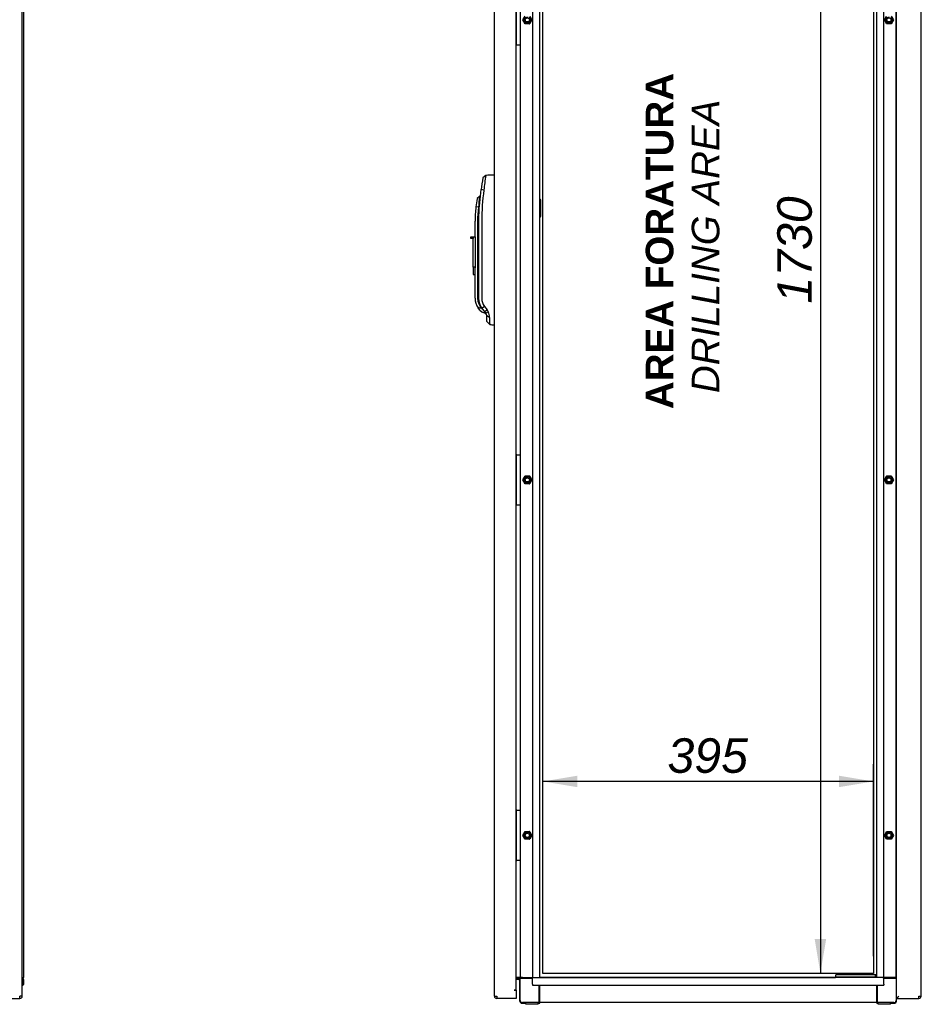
# Model space of a CAD drawing. Extents: x -12 to 412, y 11 to 308.
# Tile 3 of 10: x 115 to 187, y 94 to 173. Entities that reach past the tile are written whole.
import ezdxf
from ezdxf.lldxf.tags import DXFTag

# ---------------------------------------------------------------- set-up
doc = ezdxf.new("R2010")
doc.units = 0
doc.layers.get('0').update_dxf_attribs({"linetype": 'CONTINUOUS'})
for name, color, linetype in [('_TRANSLATION', 7, 'CONTINUOUS'), ('AE00198_03', 7, 'CONTINUOUS'), ('AE00219_00', 7, 'CONTINUOUS'), ('AE00219_03', 7, 'CONTINUOUS'), ('AE00368_00', 7, 'CONTINUOUS'), ('AE00500_10', 7, 'CONTINUOUS'), ('AE00992_10', 7, 'CONTINUOUS'), ('AE00992_15', 7, 'CONTINUOUS'), ('DV2__TRANSLATION', 7, 'CONTINUOUS'), ('F0000000_08', 7, 'CONTINUOUS'), ('F0000000_91', 7, 'CONTINUOUS'), ('F0000001_37', 7, 'CONTINUOUS'), ('M0000000_06', 7, 'CONTINUOUS'), ('M0000000_29', 7, 'CONTINUOUS'), ('M0000000_38', 7, 'CONTINUOUS'), ('M0000000_44', 7, 'CONTINUOUS'), ('M0000000_48', 7, 'CONTINUOUS'), ('M0000000_56', 7, 'CONTINUOUS')]:
    doc.layers.add(name, color=color, linetype=linetype)
doc.styles.add('SEACAD_ARIAL', font='arial.ttf')
doc.styles.add('SEACAD_ARIALI', font='ariali.ttf')
tags = doc.linetypes.add('CENTER2', pattern=[28.575, 19.05, -3.175, 3.175, -3.175]).pattern_tags.tags
tags[10:11] = [DXFTag(74, 4), DXFTag(75, 0), DXFTag(340, '0'), DXFTag(46, 0.0), DXFTag(50, 0.0), DXFTag(44, 0.0), DXFTag(45, 0.0)]
tags[8:9] = [DXFTag(74, 4), DXFTag(75, 0), DXFTag(340, '0'), DXFTag(46, 0.0), DXFTag(50, 0.0), DXFTag(44, 0.0), DXFTag(45, 0.0)]
tags[6:7] = [DXFTag(74, 4), DXFTag(75, 0), DXFTag(340, '0'), DXFTag(46, 0.0), DXFTag(50, 0.0), DXFTag(44, 0.0), DXFTag(45, 0.0)]
tags[4:5] = [DXFTag(74, 4), DXFTag(75, 0), DXFTag(340, '0'), DXFTag(46, 0.0), DXFTag(50, 0.0), DXFTag(44, 0.0), DXFTag(45, 0.0)]
doc.dimstyles.new('ISO', dxfattribs={"dimtxt": 2.75, "dimasz": 2.75, "dimexe": 1.375, "dimexo": 1.375, "dimgap": 0.6875, "dimtad": 1, "dimdec": 1, "dimlfac": 15, "dimtxsty": 'SEACAD_ARIAL', "dimblk1": '_SE_FILLED', "dimblk2": '_SE_FILLED', "dimsah": 1, "dimcen": 1.375, "dimazin": 3, "dimtfac": 0.7, "dimtdec": 3, "dimtmove": 0, "dimatfit": 3})

# ---------------------------------------------------------------- blocks, each defined once
blk = doc.blocks.new('SE1')
at = {"layer": 'AE00198_03', "color": 7, "linetype": 'CONTINUOUS'}
for p, q in [((154.943, 171.468), (154.909, 171.468)), ((154.909, 170.768), (154.943, 170.768)), ((154.943, 137.801), (154.909, 137.801)), ((154.909, 137.101), (154.943, 137.101)), ((154.943, 134.801), (154.909, 134.801)), ((154.909, 134.101), (154.943, 134.101)), ((154.943, 109.468), (154.909, 109.468)), ((154.909, 108.768), (154.943, 108.768)), ((154.943, 106.468), (154.909, 106.468)), ((154.909, 105.768), (154.943, 105.768))]:
    blk.add_line(p, q, dxfattribs=at)
at = {"layer": 'AE00219_00', "color": 7, "linetype": 'CONTINUOUS'}
for p, q in [((180.821, 96.318), (180.843, 96.298)), ((181.243, 96.298), (180.843, 96.298)), ((180.843, 96.298), (180.843, 96.284)), ((181.243, 96.298), (181.264, 96.318)), ((181.243, 96.284), (181.243, 96.298)), ((182.488, 96.318), (182.509, 96.298)), ((182.909, 96.298), (182.509, 96.298)), ((182.509, 96.298), (182.509, 96.284)), ((182.909, 96.298), (182.931, 96.318)), ((182.909, 96.284), (182.909, 96.298))]:
    blk.add_line(p, q, dxfattribs=at)
at = {"layer": 'AE00219_03', "color": 7, "linetype": 'CONTINUOUS'}
for p, q in [((187.189, 134.851), (187.176, 134.851)), ((187.189, 134.051), (187.189, 134.851)), ((187.176, 134.051), (187.189, 134.051)), ((187.189, 106.518), (187.176, 106.518)), ((187.189, 105.718), (187.189, 106.518)), ((187.176, 105.718), (187.189, 105.718)), ((187.189, 95.684), (187.176, 95.684)), ((187.189, 94.884), (187.189, 95.684)), ((187.176, 94.884), (187.189, 94.884))]:
    blk.add_line(p, q, dxfattribs=at)
at = {"layer": 'AE00368_00', "color": 7, "linetype": 'CONTINUOUS'}
for p, q in [((180.409, 96.318), (180.363, 96.318)), ((180.363, 96.318), (180.363, 96.284)), ((181.723, 96.284), (181.723, 96.318)), ((182.029, 96.318), (182.029, 96.284)), ((183.389, 96.284), (183.389, 96.318))]:
    blk.add_line(p, q, dxfattribs=at)
for centre, start, end in [((180.616, 96.271), 16.60155, 90), ((181.469, 96.271), 90, 163.39845), ((182.283, 96.271), 16.60155, 90), ((183.136, 96.271), 90, 163.39845)]:
    blk.add_arc(centre, 0.0467, start, end, dxfattribs=at)
at = {"layer": 'AE00500_10', "color": 7, "linetype": 'CONTINUOUS'}
for p, q in [((155.449, 172.619), (155.628, 172.929)), ((155.521, 172.618), (155.665, 172.868)), ((155.954, 172.868), (156.098, 172.618)), ((155.991, 172.929), (156.17, 172.619)), ((184.249, 172.619), (184.428, 172.929)), ((184.321, 172.618), (184.465, 172.868)), ((184.754, 172.868), (184.898, 172.618)), ((184.791, 172.929), (184.97, 172.619)), ((155.628, 172.306), (155.449, 172.616)), ((155.665, 172.368), (155.521, 172.618)), ((155.988, 172.304), (155.63, 172.304)), ((155.954, 172.368), (155.665, 172.368)), ((156.098, 172.618), (155.954, 172.368)), ((156.17, 172.616), (155.991, 172.306)), ((184.428, 172.306), (184.249, 172.616)), ((184.465, 172.368), (184.321, 172.618)), ((184.788, 172.304), (184.43, 172.304)), ((184.754, 172.368), (184.465, 172.368)), ((184.898, 172.618), (184.754, 172.368)), ((184.97, 172.616), (184.791, 172.306)), ((185.176, 171.431), (185.209, 171.431)), ((185.209, 170.804), (185.176, 170.804)), ((185.176, 137.764), (185.209, 137.764)), ((185.209, 137.138), (185.176, 137.138)), ((155.449, 135.953), (155.628, 136.263)), ((155.628, 135.639), (155.449, 135.949)), ((155.521, 135.951), (155.665, 136.201)), ((155.665, 135.701), (155.521, 135.951)), ((155.63, 136.264), (155.988, 136.264)), ((155.665, 136.201), (155.954, 136.201)), ((155.954, 136.201), (156.098, 135.951)), ((156.098, 135.951), (155.954, 135.701)), ((155.991, 136.263), (156.17, 135.953)), ((156.17, 135.949), (155.991, 135.639)), ((184.249, 135.953), (184.428, 136.263)), ((184.428, 135.639), (184.249, 135.949)), ((184.321, 135.951), (184.465, 136.201)), ((184.465, 135.701), (184.321, 135.951)), ((184.43, 136.264), (184.788, 136.264)), ((184.465, 136.201), (184.754, 136.201)), ((184.754, 136.201), (184.898, 135.951)), ((184.898, 135.951), (184.754, 135.701)), ((184.791, 136.263), (184.97, 135.953)), ((184.97, 135.949), (184.791, 135.639)), ((155.988, 135.638), (155.63, 135.638)), ((155.954, 135.701), (155.665, 135.701)), ((184.788, 135.638), (184.43, 135.638)), ((184.754, 135.701), (184.465, 135.701)), ((185.176, 134.764), (185.209, 134.764)), ((185.209, 134.138), (185.176, 134.138)), ((185.176, 109.431), (185.209, 109.431)), ((185.209, 108.804), (185.176, 108.804)), ((155.449, 107.619), (155.628, 107.929)), ((155.628, 107.306), (155.449, 107.616)), ((155.521, 107.618), (155.665, 107.868)), ((155.665, 107.368), (155.521, 107.618)), ((155.63, 107.931), (155.988, 107.931)), ((155.665, 107.868), (155.954, 107.868)), ((155.954, 107.868), (156.098, 107.618)), ((156.098, 107.618), (155.954, 107.368)), ((155.991, 107.929), (156.17, 107.619)), ((156.17, 107.616), (155.991, 107.306)), ((184.249, 107.619), (184.428, 107.929)), ((184.428, 107.306), (184.249, 107.616)), ((184.321, 107.618), (184.465, 107.868)), ((184.465, 107.368), (184.321, 107.618)), ((184.43, 107.931), (184.788, 107.931)), ((184.465, 107.868), (184.754, 107.868)), ((184.754, 107.868), (184.898, 107.618)), ((184.898, 107.618), (184.754, 107.368)), ((184.791, 107.929), (184.97, 107.619)), ((184.97, 107.616), (184.791, 107.306)), ((155.988, 107.304), (155.63, 107.304)), ((155.954, 107.368), (155.665, 107.368)), ((184.788, 107.304), (184.43, 107.304)), ((184.754, 107.368), (184.465, 107.368)), ((185.176, 106.431), (185.209, 106.431)), ((185.209, 105.804), (185.176, 105.804))]:
    blk.add_line(p, q, dxfattribs=at)
for centre in [(155.809, 172.618), (184.609, 172.618), (155.809, 135.951), (184.609, 135.951), (155.809, 107.618), (184.609, 107.618)]:
    blk.add_circle(centre, 0.164, dxfattribs=at)
for centre, radius, start, end in [((155.809, 172.618), 0.2, 75, 15), ((184.609, 172.618), 0.2, 75, 15), ((155.451, 172.618), 0.00333, 150, 210), ((155.63, 172.308), 0.00333, 210, 270), ((155.988, 172.308), 0.00333, 270, 330), ((156.167, 172.618), 0.00333, 330, 30), ((184.251, 172.618), 0.00333, 150, 210), ((184.43, 172.308), 0.00333, 210, 270), ((184.788, 172.308), 0.00333, 270, 330), ((184.967, 172.618), 0.00333, 330, 30), ((155.451, 135.951), 0.00333, 150, 210), ((155.809, 135.951), 0.2, 75, 15), ((155.63, 136.261), 0.00333, 90, 150), ((155.988, 136.261), 0.00333, 30, 90), ((156.167, 135.951), 0.00333, 330, 30), ((184.251, 135.951), 0.00333, 150, 210), ((184.609, 135.951), 0.2, 75, 15), ((184.43, 136.261), 0.00333, 90, 150), ((184.788, 136.261), 0.00333, 30, 90), ((184.967, 135.951), 0.00333, 330, 30), ((155.63, 135.641), 0.00333, 210, 270), ((155.988, 135.641), 0.00333, 270, 330), ((184.43, 135.641), 0.00333, 210, 270), ((184.788, 135.641), 0.00333, 270, 330), ((155.451, 107.618), 0.00333, 150, 210), ((155.809, 107.618), 0.2, 75, 15), ((155.63, 107.928), 0.00333, 90, 150), ((155.988, 107.928), 0.00333, 30, 90), ((156.167, 107.618), 0.00333, 330, 30), ((184.251, 107.618), 0.00333, 150, 210), ((184.609, 107.618), 0.2, 75, 15), ((184.43, 107.928), 0.00333, 90, 150), ((184.788, 107.928), 0.00333, 30, 90), ((184.967, 107.618), 0.00333, 330, 30), ((155.63, 107.308), 0.00333, 210, 270), ((155.988, 107.308), 0.00333, 270, 330), ((184.43, 107.308), 0.00333, 210, 270), ((184.788, 107.308), 0.00333, 270, 330)]:
    blk.add_arc(centre, radius, start, end, dxfattribs=at)
at = {"layer": 'AE00992_10', "color": 7, "linetype": 'CONTINUOUS'}
for p, q in [((152.498, 160.227), (152.272, 160.034)), ((153.156, 160.25), (153.176, 160.251)), ((151.982, 157.773), (152.116, 159.089)), ((152.343, 159.056), (152.116, 159.089)), ((152.007, 158.54), (151.811, 158.377)), ((151.98, 157.684), (151.982, 157.773)), ((152.06, 158.54), (152.007, 158.54)), ((151.907, 157.684), (151.708, 157.707)), ((151.948, 156.584), (151.98, 157.684)), ((151.643, 155.318), (151.643, 156.584)), ((151.843, 156.584), (151.843, 150.426)), ((151.948, 150.429), (151.948, 156.584)), ((152.173, 156.584), (152.173, 150.429)), ((151.309, 155.185), (151.309, 155.318)), ((151.309, 155.318), (151.476, 155.318)), ((151.476, 155.185), (151.309, 155.185)), ((151.476, 155.318), (151.643, 155.318)), ((151.476, 155.318), (151.476, 155.185)), ((151.476, 152.918), (151.476, 155.185)), ((151.643, 155.318), (151.643, 152.918)), ((151.476, 152.918), (151.476, 152.318)), ((151.643, 152.918), (151.476, 152.918)), ((151.476, 152.318), (151.643, 152.318)), ((151.643, 152.918), (151.643, 152.87)), ((151.643, 150.426), (151.643, 152.87)), ((152.033, 149.483), (151.881, 149.665)), ((152.033, 149.483), (152.168, 149.348)), ((152.142, 149.727), (152.146, 149.722)), ((152.209, 149.63), (152.146, 149.722)), ((152.168, 149.348), (152.509, 149.207)), ((152.192, 149.607), (152.253, 149.57)), ((152.391, 149.773), (152.209, 149.63)), ((152.41, 149.361), (152.209, 149.63)), ((152.391, 149.773), (152.592, 149.504)), ((152.592, 149.504), (152.41, 149.361)), ((152.51, 149.228), (152.41, 149.361)), ((152.691, 149.337), (152.51, 149.228)), ((152.592, 149.504), (152.691, 149.337)), ((152.576, 148.569), (152.576, 149.028)), ((152.803, 148.908), (152.576, 149.028)), ((152.576, 148.569), (152.806, 148.331)), ((152.806, 148.331), (152.806, 148.331)), ((153.176, 148.318), (153.156, 148.318))]:
    blk.add_line(p, q, dxfattribs=at)
for centre, radius, start, end in [((171.13, 157.173), 18.881, 170.69176, 174.27705), ((170.154, 156.584), 18.212, 169.08089, 172.09577), ((170.154, 156.584), 18.212, 173.69729, 173.79669), ((170.122, 156.586), 17.949, 172.09048, 180.0053), ((161.307, 156.584), 9.664, 169.30782, 173.33005), ((167.795, 156.258), 15.952, 171.77545, 174.8738), ((161.307, 156.584), 9.664, 173.33005, 180), ((161.307, 156.584), 9.464, 173.33005, 180), ((152.976, 150.426), 1.333, 180, 214.77209), ((152.976, 150.426), 1.133, 180, 226.22916), ((153.269, 150.429), 1.096, 180.02221, 216.78899), ((151.806, 148.4), 1.268, 72.2752, 86.62011), ((152.243, 149.028), 0.333, 359.9994, 36.81119), ((151.958, 148.917), 0.845, 359.39373, 29.84747), ((167.158, 148.692), 14.357, 179.13947, 181.44216)]:
    blk.add_arc(centre, radius, start, end, dxfattribs=at)
for centre, major_axis, start_param, end_param in [((153.196, 159.084), (33.429, 1.167), 1.570796, 1.590473), ((153.196, 149.484), (33.429, -1.167), 4.701927, 4.712389)]:
    blk.add_ellipse(centre, major_axis=major_axis, ratio=0.034878, start_param=start_param, end_param=end_param, dxfattribs=at)
for points, degree, knots in [([(152.142, 149.727), (152.047, 149.886), (151.998, 150.065), (151.948, 150.245), (151.948, 150.429)], 2, [0, 0, 0, 0.5, 0.5, 1, 1, 1]), ([(152.434, 149.328), (152.437, 149.324), (152.442, 149.316), (152.449, 149.305), (152.455, 149.294), (152.462, 149.284), (152.467, 149.275), (152.473, 149.266), (152.478, 149.258), (152.482, 149.25), (152.487, 149.243), (152.491, 149.237), (152.494, 149.231), (152.497, 149.226), (152.5, 149.221), (152.503, 149.218), (152.505, 149.214), (152.506, 149.212), (152.508, 149.209), (152.509, 149.208), (152.509, 149.207), (152.509, 149.207), (152.509, 149.207)], 3, [0, 0, 0, 0, 0.0259325, 0.051743, 0.0774354, 0.1030134, 0.128481, 0.1538419, 0.1791003, 0.2042602, 0.2293255, 0.2543005, 0.2791893, 0.303996, 0.328725, 0.3533805, 0.3779669, 0.4024885, 0.4269496, 0.4513548, 0.4757085, 0.5000152, 0.5000152, 0.5000152, 0.5000152])]:
    blk.add_open_spline(points, degree=degree, knots=knots, dxfattribs=at)
at = {"layer": 'AE00992_15', "color": 7, "linetype": 'CONTINUOUS'}
blk.add_line((156.876, 156.988), (156.876, 158.247), dxfattribs=at)
for centre, start, end in [((156.743, 158.251), 358.23535, 60), ((156.743, 156.984), 300, 1.6795)]:
    blk.add_arc(centre, 0.133, start, end, dxfattribs=at)
at = {"layer": 'DV2__TRANSLATION', "color": 7, "linetype": 'CENTER2'}
for p, q in [((157.043, 96.618), (157.043, 211.951)), ((183.376, 211.951), (183.376, 96.618)), ((183.376, 96.618), (157.043, 96.618))]:
    blk.add_line(p, q, dxfattribs=at)
at = {"layer": 'F0000000_08', "color": 7, "linetype": 'CONTINUOUS'}
for p, q in [((154.943, 170.651), (154.943, 174.584)), ((155.243, 174.584), (155.243, 170.651)), ((154.933, 170.631), (154.909, 170.662)), ((154.959, 170.618), (154.97, 170.618)), ((154.976, 170.618), (154.97, 170.618)), ((155.009, 170.618), (154.976, 170.618)), ((155.176, 170.618), (155.009, 170.618)), ((155.209, 170.618), (155.176, 170.618)), ((154.909, 137.906), (154.933, 137.938)), ((154.943, 133.984), (154.943, 137.918)), ((154.97, 137.951), (154.976, 137.951)), ((154.976, 137.951), (155.009, 137.951)), ((155.009, 137.951), (155.176, 137.951)), ((155.176, 137.951), (155.209, 137.951)), ((155.243, 137.918), (155.243, 133.984)), ((154.933, 133.964), (154.909, 133.995)), ((154.959, 133.951), (154.97, 133.951)), ((154.976, 133.951), (154.97, 133.951)), ((155.009, 133.951), (154.976, 133.951)), ((155.176, 133.951), (155.009, 133.951)), ((155.209, 133.951), (155.176, 133.951)), ((154.909, 109.573), (154.933, 109.604)), ((154.943, 105.651), (154.943, 109.584)), ((154.97, 109.618), (154.976, 109.618)), ((154.976, 109.618), (155.009, 109.618)), ((155.009, 109.618), (155.176, 109.618)), ((155.176, 109.618), (155.209, 109.618)), ((155.243, 109.584), (155.243, 105.651)), ((154.933, 105.631), (154.909, 105.662)), ((154.959, 105.618), (154.97, 105.618)), ((154.976, 105.618), (154.97, 105.618)), ((155.009, 105.618), (154.976, 105.618)), ((155.176, 105.618), (155.009, 105.618)), ((155.209, 105.618), (155.176, 105.618))]:
    blk.add_line(p, q, dxfattribs=at)
for centre, start, end in [((154.959, 170.651), 216.8699, 270), ((154.976, 170.651), 180, 270), ((155.209, 170.651), 270, 0), ((154.959, 137.918), 90, 143.1301), ((154.976, 137.918), 90, 180), ((155.209, 137.918), 0, 90), ((154.959, 133.984), 216.8699, 270), ((154.976, 133.984), 180, 270), ((155.209, 133.984), 270, 0), ((154.959, 109.584), 90, 143.1301), ((154.976, 109.584), 90, 180), ((155.209, 109.584), 0, 90), ((154.959, 105.651), 216.8699, 270), ((154.976, 105.651), 180, 270), ((155.209, 105.651), 270, 0)]:
    blk.add_arc(centre, 0.0333, start, end, dxfattribs=at)
at = {"layer": 'F0000000_91', "color": 7, "linetype": 'CONTINUOUS'}
for p, q in [((153.176, 94.804), (153.176, 213.764)), ((154.909, 95.284), (154.909, 213.284)), ((154.756, 95.284), (154.909, 95.284)), ((154.756, 95.284), (154.756, 95.284)), ((154.759, 95.284), (154.756, 95.284)), ((154.909, 95.284), (154.759, 95.284)), ((154.909, 95.284), (154.909, 94.804)), ((153.176, 94.804), (153.363, 94.804)), ((153.363, 94.618), (153.364, 94.618)), ((154.909, 94.618), (153.364, 94.618)), ((154.909, 94.804), (154.909, 94.618))]:
    blk.add_line(p, q, dxfattribs=at)
for centre, radius, start, end in [((153.363, 94.804), 0.187, 180, 270), ((164.962, 94.794), 11.6, 179.94822, 180.87028)]:
    blk.add_arc(centre, radius, start, end, dxfattribs=at)
at = {"layer": 'F0000001_37', "color": 7, "linetype": 'CONTINUOUS'}
for p, q in [((185.209, 94.718), (185.209, 213.851)), ((187.176, 94.804), (187.176, 213.764)), ((185.209, 94.718), (185.309, 94.718)), ((185.209, 94.618), (185.209, 94.718)), ((185.209, 94.718), (185.31, 94.718)), ((185.209, 94.618), (185.31, 94.618)), ((185.309, 94.718), (185.396, 94.804)), ((185.31, 94.718), (185.396, 94.804)), ((185.31, 94.618), (185.31, 94.718)), ((185.31, 94.618), (186.988, 94.618)), ((186.989, 94.618), (186.988, 94.618)), ((186.989, 94.804), (187.176, 94.804)), ((187.163, 94.739), (187.176, 94.726))]:
    blk.add_line(p, q, dxfattribs=at)
for centre, radius, start, end in [((175.39, 94.794), 11.6, 359.12972, 0.05178), ((186.989, 94.804), 0.187, 270, 360)]:
    blk.add_arc(centre, radius, start, end, dxfattribs=at)
at = {"layer": 'M0000000_06', "color": 7, "linetype": 'CONTINUOUS'}
for p, q in [((155.409, 96.284), (155.193, 96.284)), ((155.193, 96.218), (155.193, 96.284)), ((155.193, 96.218), (155.193, 94.451)), ((155.409, 96.218), (155.193, 96.218)), ((155.243, 94.451), (155.243, 96.218)), ((155.409, 96.284), (156.209, 96.284)), ((156.209, 96.218), (155.409, 96.218)), ((185.009, 96.284), (184.209, 96.284)), ((185.009, 96.218), (184.209, 96.218)), ((185.209, 96.284), (185.009, 96.284)), ((185.209, 96.218), (185.009, 96.218)), ((185.176, 96.218), (185.176, 94.451)), ((156.743, 94.451), (156.743, 95.684)), ((156.809, 94.451), (156.809, 95.684)), ((183.609, 95.684), (183.609, 94.451)), ((183.676, 95.684), (183.676, 94.451)), ((156.743, 94.284), (155.409, 94.284)), ((155.409, 94.234), (155.676, 94.234)), ((155.676, 94.168), (155.676, 94.284)), ((156.676, 94.168), (156.676, 94.284)), ((156.676, 94.234), (156.743, 94.234)), ((156.743, 94.234), (156.743, 94.451)), ((156.743, 94.234), (156.809, 94.234)), ((156.809, 94.234), (156.809, 94.451)), ((183.609, 94.451), (183.609, 94.234)), ((183.676, 94.234), (183.609, 94.234)), ((183.676, 94.451), (183.676, 94.234)), ((185.009, 94.284), (183.676, 94.284)), ((183.676, 94.234), (183.743, 94.234)), ((183.743, 94.168), (183.743, 94.284)), ((184.743, 94.168), (184.743, 94.284)), ((184.743, 94.234), (185.009, 94.234)), ((185.226, 94.718), (185.226, 94.718)), ((185.226, 94.451), (185.226, 94.618)), ((155.809, 94.151), (155.693, 94.151)), ((156.543, 94.151), (155.809, 94.151)), ((156.659, 94.151), (156.543, 94.151)), ((183.876, 94.151), (183.759, 94.151)), ((184.609, 94.151), (183.876, 94.151)), ((184.726, 94.151), (184.609, 94.151))]:
    blk.add_line(p, q, dxfattribs=at)
for centre, radius, start, end in [((155.409, 94.451), 0.217, 180, 270), ((155.409, 94.451), 0.167, 180, 270), ((185.009, 94.451), 0.167, 270, 0), ((185.009, 94.451), 0.217, 270, 0), ((155.693, 94.168), 0.0167, 180, 270), ((156.659, 94.168), 0.0167, 270, 0), ((183.759, 94.168), 0.0167, 180, 270), ((184.726, 94.168), 0.0167, 270, 0)]:
    blk.add_arc(centre, radius, start, end, dxfattribs=at)
at = {"layer": 'M0000000_29', "color": 7, "linetype": 'CONTINUOUS'}
for p, q in [((156.209, 212.284), (156.209, 96.284)), ((156.809, 96.284), (156.809, 212.284)), ((183.609, 212.284), (183.609, 96.284)), ((184.209, 96.284), (184.209, 212.284)), ((185.176, 96.284), (185.176, 212.284)), ((155.243, 170.651), (155.243, 137.918)), ((155.243, 133.984), (155.243, 109.584)), ((155.243, 105.651), (155.243, 96.284)), ((155.156, 96.284), (154.909, 96.284)), ((155.193, 96.284), (155.156, 96.284)), ((156.209, 96.284), (156.293, 96.284)), ((156.293, 96.284), (156.563, 96.284)), ((156.563, 96.284), (156.809, 96.284)), ((183.856, 96.284), (183.609, 96.284)), ((184.126, 96.284), (183.856, 96.284)), ((184.126, 96.284), (184.209, 96.284))]:
    blk.add_line(p, q, dxfattribs=at)
at = {"layer": 'M0000000_38', "color": 7, "linetype": 'CONTINUOUS'}
for p, q in [((155.109, 96.204), (154.909, 96.204)), ((154.909, 96.198), (155.109, 96.198)), ((155.109, 96.118), (154.909, 96.118)), ((155.109, 96.284), (155.109, 96.204)), ((155.109, 96.204), (155.193, 96.204)), ((155.109, 96.198), (155.109, 96.118))]:
    blk.add_line(p, q, dxfattribs=at)
for radius, start in [(0.213, 67.00661), (0.133, 51.31781)]:
    blk.add_arc((155.109, 95.984), radius, start, 90, dxfattribs=at)
at = {"layer": 'M0000000_44', "color": 7, "linetype": 'CONTINUOUS'}
for p, q in [((156.209, 96.038), (156.209, 96.284)), ((156.209, 95.768), (156.209, 96.038)), ((156.209, 95.768), (156.209, 95.684)), ((183.609, 96.284), (156.809, 96.284)), ((184.209, 96.038), (184.209, 96.284)), ((184.209, 95.768), (184.209, 96.038)), ((184.209, 95.768), (184.209, 95.684)), ((156.209, 95.684), (184.209, 95.684)), ((183.609, 94.284), (156.809, 94.284))]:
    blk.add_line(p, q, dxfattribs=at)
at = {"layer": 'M0000000_48', "color": 7, "linetype": 'CONTINUOUS'}
for q in [(180.363, 96.284), (156.826, 96.284)]:
    blk.add_line((156.826, 96.284), q, dxfattribs=at)
at = {"layer": 'M0000000_56', "color": 7, "linetype": 'CONTINUOUS'}
for p, q in [((180.376, 96.351), (180.376, 96.484)), ((180.376, 96.318), (180.376, 96.351)), ((180.409, 96.518), (180.709, 96.518)), ((180.709, 96.318), (180.409, 96.318)), ((180.709, 96.518), (183.176, 96.518)), ((183.176, 96.318), (180.709, 96.318)), ((183.176, 96.518), (183.476, 96.518)), ((183.476, 96.318), (183.176, 96.318)), ((183.476, 96.518), (183.609, 96.518)), ((183.507, 96.318), (183.476, 96.318)), ((183.509, 96.484), (183.509, 96.351))]:
    blk.add_line(p, q, dxfattribs=at)
for centre, start, end in [((180.409, 96.484), 90, 180), ((180.409, 96.351), 180, 270), ((183.476, 96.484), 0, 90), ((183.476, 96.351), 270, 0)]:
    blk.add_arc(centre, 0.0333, start, end, dxfattribs=at)
blk = doc.blocks.new('SE5')
at = {"layer": 'F0000001_37', "color": 7, "linetype": 'CONTINUOUS'}
for p, q in [((115.563, 94.804), (115.563, 213.764)), ((36.018, 94.618), (115.375, 94.618)), ((115.375, 94.618), (115.377, 94.618)), ((115.563, 94.804), (115.377, 94.804))]:
    blk.add_line(p, q, dxfattribs=at)
for centre, radius, start, end in [((105.105, 94.784), 10.271, 359.0701, 0.1114), ((115.377, 94.804), 0.187, 270, 0)]:
    blk.add_arc(centre, radius, start, end, dxfattribs=at)
at = {"layer": 'M0000000_29', "color": 7, "linetype": 'CONTINUOUS'}
for p, q in [((115.697, 96.284), (115.697, 212.284)), ((115.563, 96.284), (115.697, 96.284))]:
    blk.add_line(p, q, dxfattribs=at)
at = {"layer": 'M0000000_44', "color": 7, "linetype": 'CONTINUOUS'}
for p, q in [((115.61, 95.768), (115.61, 96.031)), ((115.617, 96.038), (115.617, 95.768)), ((115.697, 95.768), (115.697, 96.038))]:
    blk.add_line(p, q, dxfattribs=at)
for centre, radius, start, end in [((115.45, 96.038), 0.247, 0, 62.64777), ((115.45, 96.038), 0.167, 0, 47.15636), ((115.443, 96.031), 0.167, 0, 43.94552), ((115.613, 95.768), 0.0833, 233.1301, 0), ((115.613, 95.768), 0.00333, 180, 0)]:
    blk.add_arc(centre, radius, start, end, dxfattribs=at)
blk = doc.blocks.new('DMBLK90')
at = {"layer": '_TRANSLATION', "linetype": 'CONTINUOUS'}
for points in [[(178.694, 209.201), (179.611, 209.201), (179.152, 211.951)], [(178.694, 99.368), (179.152, 96.618), (179.611, 99.368)]]:
    blk.add_hatch(color=7, dxfattribs=at).paths.add_polyline_path(points)
at = {"layer": '_TRANSLATION', "color": 7, "linetype": 'CONTINUOUS'}
for p, q in [((182.001, 211.951), (177.777, 211.951)), ((179.152, 211.951), (179.152, 96.618)), ((182.001, 96.618), (177.777, 96.618))]:
    blk.add_line(p, q, dxfattribs=at)
at = {"layer": '_TRANSLATION', "color": 7, "linetype": 'CONTINUOUS', "style": 'SEACAD_ARIALI'}
blk.add_text('1730', height=2.75, rotation=90, dxfattribs=at).set_placement((178.465, 150.006))
blk = doc.blocks.new('_SE_FILLED')
at = {"color": 0}
blk.add_line((0, 0), (-1, 0), dxfattribs=at)
blk.add_solid([(0, 0), (-1, -0.1665), (-1, 0.1665), (0, 0)], dxfattribs=at)
blk = doc.blocks.new('DMBLK91')
at = {"layer": '_TRANSLATION', "linetype": 'CONTINUOUS'}
for points in [[(159.793, 112.375), (157.043, 111.916), (159.793, 111.458)], [(180.626, 112.375), (180.626, 111.458), (183.376, 111.916)]]:
    blk.add_hatch(color=7, dxfattribs=at).paths.add_polyline_path(points)
at = {"layer": '_TRANSLATION', "color": 7, "linetype": 'CONTINUOUS'}
for p, q in [((157.043, 97.993), (157.043, 113.291)), ((183.376, 97.993), (183.376, 113.291)), ((183.376, 111.916), (157.043, 111.916))]:
    blk.add_line(p, q, dxfattribs=at)
at = {"layer": '_TRANSLATION', "color": 7, "linetype": 'CONTINUOUS', "style": 'SEACAD_ARIALI'}
blk.add_text('395', height=2.75, dxfattribs=at).set_placement((166.971, 112.604))

msp = doc.modelspace()

# ---------------------------------------------------------------- block references
at = {"layer": '_TRANSLATION'}
for name in ['SE5', 'SE1']:
    msp.add_blockref(name, (0, 0), dxfattribs=at)

# ---------------------------------------------------------------- texts
at = {"layer": '_TRANSLATION', "insert": (168.1856, 154.5676), "char_height": 2.2, "width": 30.578523, "attachment_point": 5, "rotation": 90}
msp.add_mtext('{\\fArial|b0||i0||c0|p34;\\C7;\\H2.2;\\W1.; }{\\fArial|b1||i0||c0|p34;\\C7;\\H2.2;\\W1.;AREA FORATURA \\P}{\\fArial|b0||i1||c0|p34;\\C7;\\H2.2;\\W1.;DRILLING AREA}', dxfattribs=at)

# ---------------------------------------------------------------- dimensions: what is measured, and where the dimension line sits
at = {"layer": '_TRANSLATION', "color": 7, "linetype": 'CONTINUOUS'}
dim = msp.add_linear_dim(base=(179.1524, 211.9509), p1=(183.3761, 211.9509), p2=(183.3761, 96.6176), angle=270, text='\\A1;<>', dimstyle='ISO', dxfattribs=at)
dim.commit()
dim.dimension.update_dxf_attribs({"geometry": 'DMBLK90', "text_midpoint": (179.1524, 154.2842), "dimtype": 161})
dim = msp.add_linear_dim(base=(157.0427, 111.9162), p1=(183.3761, 96.6176), p2=(157.0427, 96.6176), text='\\A1;<>', dimstyle='ISO', dxfattribs=at)
dim.commit()
dim.dimension.update_dxf_attribs({"geometry": 'DMBLK91', "text_midpoint": (170.2094, 111.9162), "dimtype": 160})

doc.saveas('drawing.dxf')
